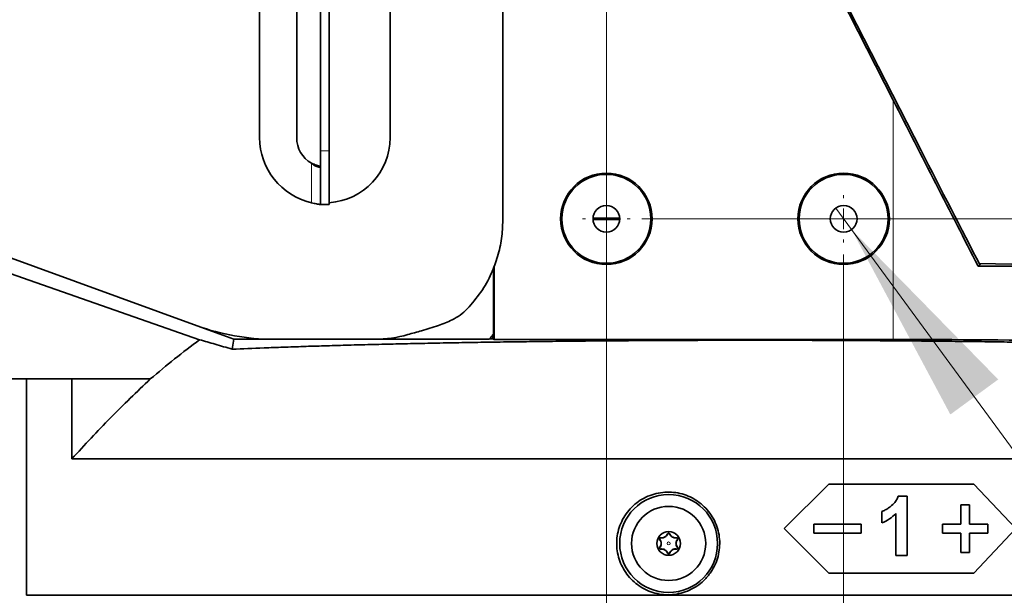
# Model space of a CAD drawing. Header units: millimetres. Extents: x 0 to 12429, y 0 to 8400.
# Tile 15 of 133: x 2526 to 2858, y 3428 to 3622. Entities that reach past the tile are written whole.
import ezdxf

# ---------------------------------------------------------------- set-up
doc = ezdxf.new("R2010")
doc.units = ezdxf.units.MM
doc.header["$LTSCALE"] = 20
doc.styles.add('SLDTEXTSTYLE0', font='TXT', dxfattribs={"width": 0.605})
doc.dimstyles.new('SLDDIMSTYLE3', dxfattribs={"dimtxt": 70, "dimasz": 70, "dimexe": 0, "dimexo": 0.0625, "dimgap": 17.5, "dimtad": 1, "dimdec": 1, "dimrnd": 1e-09, "dimzin": 12, "dimdsep": 46, "dimtxsty": 'SLDTEXTSTYLE0', "dimsah": 1, "dimcen": 0.09, "dimadec": 0, "dimazin": 3, "dimtfac": 1, "dimtofl": 0, "dimtmove": 0, "dimatfit": 3, "dimfxl": 1, "dimfrac": 2, "dimtolj": 1, "dimtzin": 12, "dimarcsym": 0})
doc.dimstyles.new('SLDDIMSTYLE4', dxfattribs={"dimtxt": 70, "dimasz": 70, "dimexe": 0, "dimexo": 0.0625, "dimgap": 17.5, "dimtad": 0, "dimtih": 1, "dimtoh": 1, "dimdec": 1, "dimrnd": 1e-09, "dimzin": 12, "dimdsep": 46, "dimtxsty": 'SLDTEXTSTYLE0', "dimblk1": 'NONE', "dimsah": 1, "dimcen": 0, "dimadec": 0, "dimazin": 3, "dimtfac": 1, "dimtmove": 0, "dimatfit": 3, "dimldrblk": 'NONE', "dimfxl": 1, "dimfrac": 2, "dimtolj": 1, "dimtzin": 12, "dimarcsym": 0})
doc.dimstyles.new('SLDDIMSTYLE7', dxfattribs={"dimtxt": 70, "dimasz": 70, "dimexe": 0, "dimexo": 0.0625, "dimgap": -17.5, "dimtad": 1, "dimdec": 1, "dimrnd": 1e-09, "dimzin": 12, "dimdsep": 46, "dimtxsty": 'SLDTEXTSTYLE0', "dimsah": 1, "dimcen": 0.09, "dimadec": 0, "dimazin": 3, "dimtfac": 1, "dimtmove": 0, "dimatfit": 0, "dimfxl": 1, "dimfrac": 2, "dimtolj": 1, "dimarcsym": 0})

# ---------------------------------------------------------------- blocks, each defined once
blk = doc.blocks.new('_D_48')
at = {"color": 7, "linetype": 'Continuous', "lineweight": 0}
for p, q in [((2453.43, 3915.58), (2453.43, 2869.58)), ((2723.43, 3702.58), (2723.43, 2869.58)), ((2453.43, 2899.58), (2723.43, 2899.58))]:
    blk.add_line(p, q, dxfattribs=at)
at = {"color": 7, "linetype": 'Continuous', "lineweight": 18}
for points in [[(2453.43, 2899.58), (2523.43, 2889.58), (2523.43, 2909.58)], [(2723.43, 2899.58), (2653.43, 2909.58), (2653.43, 2889.58)]]:
    blk.add_solid(points, dxfattribs=at)
at = {"color": 7, "linetype": 'Continuous', "lineweight": 18, "insert": (2508.22, 2989.81), "char_height": 70, "attachment_point": 1, "style": 'SLDTEXTSTYLE0'}
blk.add_mtext('270', dxfattribs=at)
blk = doc.blocks.new('_D_49')
at = {"color": 7, "linetype": 'Continuous', "lineweight": 0}
for p, q in [((2457.43, 3919.58), (3752.59, 3919.58)), ((3722.59, 3919.58), (3722.59, 3554.58)), ((2735.43, 3554.58), (3752.59, 3554.58))]:
    blk.add_line(p, q, dxfattribs=at)
at = {"color": 7, "linetype": 'Continuous', "lineweight": 18}
for points in [[(3722.59, 3919.58), (3712.59, 3849.58), (3732.59, 3849.58)], [(3722.59, 3554.58), (3732.59, 3624.58), (3712.59, 3624.58)]]:
    blk.add_solid(points, dxfattribs=at)
at = {"color": 7, "linetype": 'Continuous', "lineweight": 18, "insert": (3632.36, 3656.87), "char_height": 70, "attachment_point": 1, "rotation": 90, "style": 'SLDTEXTSTYLE0'}
blk.add_mtext('365', dxfattribs=at)
blk = doc.blocks.new('_D_50')
at = {"color": 7, "linetype": 'Continuous', "lineweight": 0}
for p, q in [((2723.43, 3702.58), (2723.43, 2869.58)), ((2803.43, 3542.58), (2803.43, 2869.58)), ((2893.33, 2921.07), (2893.33, 3028.5)), ((2893.33, 3028.5), (3048.4, 3028.5)), ((3048.4, 3028.5), (3048.4, 2921.07)), ((3048.4, 2921.07), (2893.33, 2921.07)), ((2723.43, 2899.58), (2603.43, 2899.58)), ((2723.43, 2899.58), (2803.43, 2899.58)), ((2803.43, 2899.58), (3056.42, 2899.58))]:
    blk.add_line(p, q, dxfattribs=at)
at = {"color": 7, "linetype": 'Continuous', "lineweight": 18}
for points in [[(2723.43, 2899.58), (2653.43, 2909.58), (2653.43, 2889.58)], [(2803.43, 2899.58), (2873.43, 2889.58), (2873.43, 2909.58)]]:
    blk.add_solid(points, dxfattribs=at)
at = {"color": 7, "linetype": 'Continuous', "lineweight": 18, "insert": (2917.39, 3011.3), "char_height": 70, "attachment_point": 1, "style": 'SLDTEXTSTYLE0'}
blk.add_mtext('80', dxfattribs=at)
blk = doc.blocks.new('_D_51')
at = {"color": 7, "linetype": 'Continuous', "lineweight": 0}
for p, q in [((3582.59, 3714.58), (3582.59, 3834.58)), ((2735.43, 3714.58), (3612.59, 3714.58)), ((3582.59, 3554.58), (3582.59, 3714.58)), ((2735.43, 3554.58), (3612.59, 3554.58)), ((3582.59, 3554.58), (3582.59, 3241.52)), ((3453.67, 3249.54), (3453.67, 3458.08)), ((3453.67, 3458.08), (3561.1, 3458.08)), ((3561.1, 3458.08), (3561.1, 3249.54)), ((3561.1, 3249.54), (3453.67, 3249.54))]:
    blk.add_line(p, q, dxfattribs=at)
at = {"color": 7, "linetype": 'Continuous', "lineweight": 18}
for points in [[(3582.59, 3714.58), (3592.59, 3784.58), (3572.59, 3784.58)], [(3582.59, 3554.58), (3572.59, 3484.58), (3592.59, 3484.58)]]:
    blk.add_solid(points, dxfattribs=at)
at = {"color": 7, "linetype": 'Continuous', "lineweight": 18, "insert": (3470.87, 3273.6), "char_height": 70, "attachment_point": 1, "rotation": 90, "style": 'SLDTEXTSTYLE0'}
blk.add_mtext('160', dxfattribs=at)
blk = doc.blocks.new('_D_52')
at = {"color": 7, "linetype": 'Continuous', "lineweight": 0}
for p, q in [((2800.77, 3558.21), (2806.09, 3550.95)), ((2806.09, 3550.95), (3170.33, 3054.02)), ((3170.33, 3054.02), (3290.33, 3054.02))]:
    blk.add_line(p, q, dxfattribs=at)
at = {"color": 7, "linetype": 'Continuous', "lineweight": 18}
blk.add_solid([(2806.09, 3550.95), (2839.4, 3488.58), (2855.54, 3500.4)], dxfattribs=at)
at = {"color": 7, "linetype": 'Continuous', "lineweight": 18, "insert": (3290.33, 3090.54), "char_height": 70, "attachment_point": 1, "style": 'SLDTEXTSTYLE0'}
blk.add_mtext('3x M10 Through', dxfattribs=at)
blk = doc.blocks.new('_None')
blk = doc.blocks.new('SW_CENTERMARKSYMBOL_10')
at = {"color": 0, "linetype": 'Continuous', "lineweight": 18}
for p, q in [((0, 7), (0, 8)), ((0, 0), (0, 3.5)), ((-7, 0), (-8, 0)), ((0, 0), (-3.5, 0)), ((0, 0), (0, -3.5)), ((0, 0), (3.5, 0)), ((7, 0), (8, 0)), ((0, -7), (0, -8))]:
    blk.add_line(p, q, dxfattribs=at)
blk = doc.blocks.new('SW_CENTERMARKSYMBOL_11')
at = {"color": 0, "linetype": 'Continuous', "lineweight": 18}
for p, q in [((0, 7), (0, 8)), ((0, 0), (0, 3.5)), ((-7, 0), (-8, 0)), ((0, 0), (-3.5, 0)), ((0, 0), (0, -3.5)), ((0, 0), (3.5, 0)), ((7, 0), (8, 0)), ((0, -7), (0, -8))]:
    blk.add_line(p, q, dxfattribs=at)

msp = doc.modelspace()

# ---------------------------------------------------------------- linework, layer by layer
at = {"color": 7, "linetype": 'Continuous', "lineweight": 35}
for p, q in [((2820.130857, 3594.632412), (2761.562251, 3709.579774)), ((2829.51145, 3577.678763), (2773.426827, 3687.524946)), ((2627.030115, 3577.471867), (2627.030115, 3679.471867)), ((2630.030115, 3577.471867), (2630.030115, 3679.471867)), ((2606.530115, 3674.971867), (2606.530115, 3581.971867)), ((2619.030115, 3674.971867), (2619.030115, 3581.971867)), ((2650.530115, 3674.971867), (2650.530115, 3581.971867)), ((2688.530115, 3657.105334), (2688.530115, 3554.097749)), ((2627.030115, 3559.471867), (2627.030115, 3577.471867)), ((2630.030115, 3559.471867), (2630.030115, 3577.471867)), ((2627.030115, 3571.971867), (2626.718691, 3571.971867)), ((2626.718691, 3559.471867), (2627.030115, 3559.471867)), ((2627.030115, 3559.471867), (2630.030115, 3559.471867)), ((2460.632106, 3557.634489), (2586.301415, 3513.795811)), ((2585.473098, 3518.492166), (2482.99188, 3555.792279)), ((2727.921613, 3554.796339), (2718.932041, 3554.796339)), ((2718.934064, 3554.324669), (2727.91959, 3554.324669)), ((2685.572922, 3538.659209), (2685.572922, 3513.867105)), ((2848.774805, 3538.613687), (2849.414211, 3538.949467)), ((2862.106058, 3538.581253), (2848.774805, 3538.613687)), ((2860.094155, 3539.238015), (2849.139491, 3539.481518)), ((2685.415699, 3537.964223), (2685.415699, 3515.786205)), ((2585.473098, 3518.492166), (2597.892515, 3513.971867)), ((2685.15366, 3514.146471), (2685.15366, 3515.442179)), ((2597.892515, 3513.971867), (2597.296, 3510.588865)), ((2611.108982, 3513.971867), (2597.892515, 3513.971867)), ((2645.433965, 3513.971867), (2611.108982, 3513.971867)), ((2683.933253, 3513.971867), (2645.433965, 3513.971867)), ((2685.15366, 3514.146471), (2684.087247, 3514.146471)), ((2685.15366, 3514.146471), (2685.572922, 3513.867105)), ((2685.572922, 3513.867105), (2820.130857, 3513.867105)), ((2543.269741, 3500.579774), (2454.426827, 3500.579774)), ((2527.926827, 3500.579774), (2527.926827, 3427.579774)), ((2543.269741, 3473.649758), (2543.269741, 3500.579774)), ((2569.688238, 3500.579774), (2543.269741, 3500.579774)), ((3018.723076, 3473.649758), (2543.269741, 3473.649758)), ((2783.424062, 3450.079774), (2798.383641, 3465.079774)), ((2847.265639, 3465.079774), (2798.383641, 3465.079774)), ((2847.265639, 3465.079774), (2861.42441, 3450.079774)), ((2824.838187, 3460.988018), (2821.817674, 3460.988018)), ((2824.838187, 3460.988018), (2824.838187, 3440.988018)), ((2816.282921, 3452.013659), (2816.282921, 3455.859813)), ((2842.961838, 3451.579774), (2842.961838, 3458.079774)), ((2845.833724, 3458.079774), (2842.961838, 3458.079774)), ((2845.833724, 3458.079774), (2845.833724, 3451.579774)), ((2821.071159, 3440.988018), (2821.071159, 3455.2268)), ((2798.383641, 3435.079774), (2783.424062, 3450.079774)), ((2793.404712, 3448.579774), (2793.404712, 3451.579774)), ((2809.297947, 3451.579774), (2793.404712, 3451.579774)), ((2809.297947, 3451.579774), (2809.297947, 3448.579774)), ((2836.704374, 3448.579774), (2836.704374, 3451.579774)), ((2842.961838, 3451.579774), (2836.704374, 3451.579774)), ((2852.01848, 3451.579774), (2845.833724, 3451.579774)), ((2861.42441, 3450.079774), (2847.265639, 3435.079774)), ((2852.01848, 3451.579774), (2852.01848, 3448.579774)), ((2809.297947, 3448.579774), (2793.404712, 3448.579774)), ((2842.961838, 3448.579774), (2836.704374, 3448.579774)), ((2842.961838, 3442.079774), (2842.961838, 3448.579774)), ((2852.01848, 3448.579774), (2845.833724, 3448.579774)), ((2845.833724, 3448.579774), (2845.833724, 3442.079774)), ((2824.838187, 3440.988018), (2821.071159, 3440.988018)), ((2845.833724, 3442.079774), (2842.961838, 3442.079774)), ((2847.265639, 3435.079774), (2798.383641, 3435.079774)), ((3018.723076, 3427.579774), (2527.926827, 3427.579774))]:
    msp.add_line(p, q, dxfattribs=at)
at = {"color": 8, "linetype": 'Continuous', "lineweight": 18}
for p, q in [((2820.130857, 3513.867105), (2820.130857, 3594.632412)), ((2627.030115, 3577.471867), (2630.030115, 3577.471867)), ((2624.030115, 3573.311613), (2624.030115, 3560.034457)), ((2741.483229, 3446.427016), (2741.432253, 3446.387097)), ((2741.788282, 3446.955383), (2741.797364, 3447.019489)), ((2744.121774, 3448.302626), (2744.061716, 3448.326813)), ((2744.73188, 3448.302626), (2744.791939, 3448.326813)), ((2747.065372, 3446.955383), (2747.05629, 3447.019489)), ((2747.370425, 3446.427016), (2747.421401, 3446.387097)), ((2741.483229, 3443.732531), (2741.432253, 3443.77245)), ((2741.788282, 3443.204164), (2741.797364, 3443.140058)), ((2747.065372, 3443.204164), (2747.05629, 3443.140058)), ((2747.370425, 3443.732531), (2747.421401, 3443.77245)), ((2744.121774, 3441.856922), (2744.061716, 3441.832734)), ((2744.73188, 3441.856922), (2744.791939, 3441.832734))]:
    msp.add_line(p, q, dxfattribs=at)
at = {"color": 7, "linetype": 'Continuous', "lineweight": 35}
for centre, radius in [((2723.426827, 3554.579774), 15.419262), ((2723.426827, 3554.579774), 15), ((2803.426827, 3554.579774), 15.419262), ((2803.426827, 3554.579774), 15), ((2723.426827, 3554.579774), 4.5), ((2803.426827, 3554.579774), 4.5), ((2744.426827, 3445.079774), 16.5), ((2744.426827, 3445.079774), 12.5), ((2744.426827, 3445.079774), 4)]:
    msp.add_circle(centre, radius, dxfattribs=at)
at = {"color": 8, "linetype": 'Continuous', "lineweight": 18}
msp.add_circle((2744.426827, 3445.079774), 0.5, dxfattribs=at)
at = {"color": 7, "linetype": 'Continuous', "lineweight": 35}
for centre, radius, start, end in [((2629.030115, 3581.971867), 22.5, 180, 257.16041159), ((2629.030115, 3581.971867), 10, 180, 240), ((2628.530115, 3581.971867), 22, 273.90956352, 360), ((2663.010877, 3532.579774), 28, 318.82719765, 322.26161662), ((2663.010877, 3532.579774), 28, 322.26161662, 323.14655087), ((2663.010877, 3532.579774), 28, 318.3508022, 318.82719765)]:
    msp.add_arc(centre, radius, start, end, dxfattribs=at)
for centre, major_axis, ratio, start_param, end_param in [((2820.130857, 3606.9786), (-160.430013, 315.245687), 0.0158383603, 1.6019087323, 1.7813282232), ((2826.191938, 3589.065765), (-63.396296, 124.574002), 0.0158383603, 1.6542686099, 1.9767512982), ((2611.125099, 3589.017583), (-13.031799, -73.907002), 0.9993719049, 6.1087597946, 6.4576108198), ((2645.360805, 3553.996249), (33.353158, -22.224142), 0.9980228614, 5.3010706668, 5.581505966), ((2820.130857, 3508.262053), (160.507691, 0), 0.0349207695, 0.7853981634, 1.5707963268)]:
    msp.add_ellipse(centre, major_axis=major_axis, ratio=ratio, start_param=start_param, end_param=end_param, dxfattribs=at)
for points, knots in [([(2627.030115, 3572.32452), (2627.015275, 3572.327292), (2626.633256, 3572.398634), (2625.605773, 3572.741716), (2624.600253, 3573.105401), (2624.030115, 3573.311613)], [0, 0, 0, 0, 0.0171993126, 0.4427440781, 1, 1, 1, 1]), ([(2626.718691, 3571.971867), (2626.54301, 3572.000725), (2626.220191, 3572.053751), (2625.525014, 3572.295246), (2624.808178, 3572.739714), (2624.315417, 3573.101908), (2624.030115, 3573.311613)], [0, 0, 0, 0, 0.271810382, 0.4994603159, 0.7101946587, 1, 1, 1, 1]), ([(2624.030115, 3560.034457), (2624.323901, 3559.95542), (2624.897007, 3559.801238), (2625.674298, 3559.633632), (2626.310222, 3559.516062), (2626.584734, 3559.486361), (2626.718691, 3559.471867)], [0, 0, 0, 0, 0.268989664, 0.5247336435, 0.7680766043, 1, 1, 1, 1]), ([(2688.530115, 3554.097749), (2688.445546, 3552.042169), (2688.276386, 3547.930448), (2686.920155, 3541.889536), (2684.648716, 3535.774899), (2681.31192, 3529.687899), (2678.13617, 3526.020204), (2676.54082, 3524.177724)], [0, 0, 0, 0, 0.1867600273, 0.3735711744, 0.5598760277, 0.77890208, 1, 1, 1, 1]), ([(2676.54082, 3524.177724), (2675.767731, 3523.463564), (2674.221073, 3522.034801), (2670.943523, 3520.141468), (2668.404086, 3519.194838), (2666.849787, 3518.615439)], [0, 0, 0, 0, 0.27938017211, 0.55893412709, 1, 1, 1, 1]), ([(2666.849787, 3518.615439), (2664.928819, 3518.014381), (2661.498487, 3516.941054), (2658.039301, 3515.964921), (2656.517241, 3515.535418)], [0, 0, 0, 0, 0.5599947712, 1, 1, 1, 1]), ([(2586.301415, 3513.795811), (2583.481698, 3511.66877), (2577.839434, 3507.412553), (2572.406212, 3502.858128), (2569.688238, 3500.579774)], [0, 0, 0, 0, 0.4997491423, 1, 1, 1, 1]), ([(2586.301415, 3513.795811), (2588.017237, 3513.306059), (2591.452518, 3512.325516), (2595.346799, 3511.168157), (2597.296, 3510.588865)], [0, 0, 0, 0, 0.499470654, 1, 1, 1, 1]), ([(2994.765684, 3506.428981), (2994.225387, 3506.629138), (2993.141493, 3507.030674), (2990.352682, 3507.528246), (2987.495966, 3507.924152), (2984.978395, 3508.221288), (2982.118347, 3508.515301), (2978.880888, 3508.808844), (2975.264532, 3509.100634), (2971.25407, 3509.390661), (2966.891118, 3509.67527), (2962.147192, 3509.955951), (2957.031191, 3510.231365), (2951.531423, 3510.501505), (2945.69073, 3510.763814), (2939.591285, 3511.014741), (2933.270596, 3511.25354), (2926.737377, 3511.480742), (2919.923047, 3511.698758), (2912.786575, 3511.908669), (2905.349065, 3512.109311), (2897.59956, 3512.300542), (2889.602731, 3512.480446), (2881.470406, 3512.646612), (2873.245123, 3512.798769), (2864.930118, 3512.937524), (2856.437178, 3513.064371), (2847.717397, 3513.179854), (2838.801692, 3513.283122), (2829.681095, 3513.373913), (2820.434745, 3513.451171), (2811.190665, 3513.513913), (2801.991487, 3513.562377), (2792.834526, 3513.59717), (2783.622723, 3513.618683), (2774.304849, 3513.626863), (2764.918108, 3513.621266), (2755.456525, 3513.601545), (2746.004701, 3513.567615), (2736.691462, 3513.520025), (2727.55474, 3513.459486), (2718.586281, 3513.386535), (2709.69202, 3513.300425), (2700.824158, 3513.20052), (2692.021966, 3513.086829), (2683.283105, 3512.958956), (2674.688088, 3512.817801), (2666.351848, 3512.665344), (2658.303494, 3512.502686), (2650.530251, 3512.330231), (2642.951811, 3512.146216), (2635.528957, 3511.949493), (2628.299298, 3511.740507), (2621.261783, 3511.51893), (2614.493569, 3511.28627), (2606.299128, 3510.981719), (2600.805885, 3510.74202), (2597.296, 3510.588865)], [0, 0, 0, 0, 0.0322118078, 0.0646203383, 0.0811362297, 0.0976521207, 0.1142741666, 0.1308962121, 0.1480589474, 0.1652216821, 0.1825037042, 0.1997857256, 0.2174440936, 0.2351024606, 0.2528909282, 0.2706793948, 0.2878339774, 0.3049885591, 0.3222624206, 0.3395362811, 0.357186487, 0.3748366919, 0.3926170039, 0.4103973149, 0.427539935, 0.4446825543, 0.4619443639, 0.4792061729, 0.4968440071, 0.5144818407, 0.5322496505, 0.5500174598, 0.5671497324, 0.5842820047, 0.601533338, 0.6187846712, 0.6364115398, 0.6540384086, 0.6717950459, 0.6895516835, 0.7066798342, 0.7238079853, 0.7410550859, 0.758302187, 0.7759243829, 0.7935465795, 0.8112983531, 0.8290501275, 0.8461822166, 0.8633143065, 0.8805653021, 0.8978162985, 0.915442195, 0.9330680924, 0.9508234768, 0.9685788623, 1, 1, 1, 1]), ([(2543.269741, 3473.649758), (2547.543418, 3478.284627), (2556.097805, 3487.561993), (2565.155611, 3496.238136), (2569.688238, 3500.579774)], [0, 0, 0, 0, 0.4995889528, 1, 1, 1, 1]), ([(2758.706512, 3435.437737), (2759.207709, 3436.270223), (2760.210099, 3437.93519), (2761.163876, 3440.706164), (2761.661317, 3443.584033), (2761.6704, 3446.508205), (2761.181026, 3449.388716), (2760.225105, 3452.149331), (2758.811635, 3454.705436), (2756.998061, 3456.995946), (2754.820553, 3458.94327), (2752.352149, 3460.509536), (2749.653348, 3461.632522), (2746.802147, 3462.300789), (2743.877004, 3462.473861), (2740.952346, 3462.164256), (2738.118185, 3461.357372), (2735.444493, 3460.088166), (2733.024058, 3458.372932), (2730.920291, 3456.276312), (2729.212016, 3453.846581), (2727.938726, 3451.180876), (2727.148276, 3448.346483), (2726.83774, 3445.449648), (2727.024641, 3442.558133), (2727.672794, 3439.754538), (2728.781234, 3437.106337), (2730.304504, 3434.666529), (2732.221488, 3432.511981), (2734.482694, 3430.680862), (2737.035353, 3429.252842), (2739.812677, 3428.255291), (2742.731491, 3427.747841), (2745.704182, 3427.731534), (2748.636173, 3428.230077), (2751.440784, 3429.204533), (2754.022145, 3430.652116), (2756.573867, 3432.651927), (2757.939935, 3434.43638), (2758.706512, 3435.437737)], [0, 0, 0, 0, 0.0266339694, 0.0532677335, 0.0799027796, 0.1065377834, 0.1331517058, 0.1597657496, 0.1863868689, 0.2130082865, 0.239671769, 0.2663358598, 0.2930908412, 0.3198468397, 0.3467759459, 0.3737060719, 0.4008715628, 0.4280370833, 0.4553449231, 0.4826510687, 0.5097979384, 0.5369422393, 0.5636274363, 0.5903113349, 0.6165647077, 0.6428190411, 0.6690257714, 0.6952347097, 0.7218065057, 0.7483800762, 0.7754303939, 0.8024809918, 0.8297799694, 0.8570779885, 0.8842990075, 0.9115188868, 0.9385059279, 0.9654922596, 1, 1, 1, 1]), ([(2816.282921, 3455.859813), (2816.675323, 3456.017623), (2817.474059, 3456.338846), (2818.563678, 3457.04872), (2819.777301, 3457.960566), (2820.699953, 3458.90265), (2821.284566, 3459.813202), (2821.589727, 3460.384713), (2821.74117, 3460.785538), (2821.817674, 3460.988018)], [0, 0, 0, 0, 0.1636767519, 0.3331649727, 0.5011703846, 0.7516143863, 0.8358128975, 0.9170593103, 1, 1, 1, 1]), ([(2821.071159, 3455.2268), (2820.366356, 3454.552087), (2818.954452, 3453.20046), (2817.174397, 3452.409688), (2816.282921, 3452.013659)], [0, 0, 0, 0, 0.4991860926, 1, 1, 1, 1]), ([(2741.797364, 3447.019489), (2741.746601, 3447.021863), (2741.661197, 3447.025858), (2741.539226, 3446.975088), (2741.449311, 3446.903428), (2741.386075, 3446.813163), (2741.351451, 3446.713705), (2741.342507, 3446.603831), (2741.36611, 3446.486372), (2741.40966, 3446.421007), (2741.432253, 3446.387097)], [0, 0, 0, 0, 0.1847989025, 0.310908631, 0.4156681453, 0.5209148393, 0.615130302, 0.7115484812, 0.850358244, 1, 1, 1, 1]), ([(2741.788282, 3446.955383), (2741.753496, 3446.957303), (2741.680314, 3446.961344), (2741.571308, 3446.919724), (2741.483821, 3446.844529), (2741.430192, 3446.751828), (2741.408391, 3446.653216), (2741.416632, 3446.553528), (2741.446535, 3446.477549), (2741.474504, 3446.439032), (2741.483229, 3446.427016)], [0, 0, 0, 0, 0.141177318, 0.2970094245, 0.4366275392, 0.5614822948, 0.6812159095, 0.8047524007, 0.9390896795, 1, 1, 1, 1]), ([(2741.432253, 3446.387097), (2741.549454, 3446.21507), (2741.727926, 3445.95311), (2741.860673, 3445.487196), (2741.900371, 3445.107734), (2741.869402, 3444.709234), (2741.736672, 3444.220064), (2741.550705, 3443.946621), (2741.432253, 3443.77245)], [0, 0, 0, 0, 0.2498073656, 0.3804037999, 0.4916050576, 0.6030932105, 0.7471883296, 1, 1, 1, 1]), ([(2741.483229, 3446.427016), (2741.616981, 3446.222139), (2741.839957, 3445.88059), (2741.96606, 3445.264781), (2741.943503, 3444.729022), (2741.792772, 3444.192009), (2741.595692, 3443.899469), (2741.483229, 3443.732531)], [0, 0, 0, 0, 0.2639982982, 0.4401072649, 0.6170361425, 0.781461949, 1, 1, 1, 1]), ([(2744.121774, 3448.302626), (2744.002539, 3448.070288), (2743.809579, 3447.69429), (2743.318104, 3447.277773), (2742.843027, 3447.041256), (2742.317006, 3446.916536), (2741.976909, 3446.941524), (2741.788282, 3446.955383)], [0, 0, 0, 0, 0.28097937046, 0.45471457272, 0.62912516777, 0.79430157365, 1, 1, 1, 1]), ([(2744.061716, 3448.326813), (2743.970943, 3448.13859), (2743.83293, 3447.85241), (2743.494626, 3447.504132), (2743.185774, 3447.280547), (2742.825117, 3447.108537), (2742.335963, 3446.979649), (2742.00669, 3447.004005), (2741.797364, 3447.019489)], [0, 0, 0, 0, 0.2507402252, 0.381233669, 0.4923036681, 0.6036520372, 0.7480323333, 1, 1, 1, 1]), ([(2744.791939, 3448.326813), (2744.7718, 3448.366801), (2744.735577, 3448.43873), (2744.639122, 3448.519551), (2744.531914, 3448.566718), (2744.420617, 3448.580443), (2744.315274, 3448.563573), (2744.214725, 3448.519395), (2744.11887, 3448.440192), (2744.081976, 3448.367005), (2744.061716, 3448.326813)], [0, 0, 0, 0, 0.1637788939, 0.2945957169, 0.4018817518, 0.5097356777, 0.6047329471, 0.700184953, 0.8353508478, 1, 1, 1, 1]), ([(2744.73188, 3448.302626), (2744.722314, 3448.323006), (2744.695848, 3448.379395), (2744.622126, 3448.454301), (2744.51448, 3448.50441), (2744.405256, 3448.514268), (2744.305604, 3448.491714), (2744.219313, 3448.441825), (2744.156387, 3448.37563), (2744.132217, 3448.324652), (2744.121774, 3448.302626)], [0, 0, 0, 0, 0.0920024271, 0.2545566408, 0.3998577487, 0.5279212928, 0.6480880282, 0.7697831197, 0.9005307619, 1, 1, 1, 1]), ([(2747.065372, 3446.955383), (2746.801718, 3446.94257), (2746.377047, 3446.921932), (2745.768893, 3447.142616), (2745.296721, 3447.457693), (2744.939699, 3447.859078), (2744.796577, 3448.164543), (2744.73188, 3448.302626)], [0, 0, 0, 0, 0.2838986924, 0.4572773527, 0.6313067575, 0.833335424, 1, 1, 1, 1]), ([(2747.05629, 3447.019489), (2746.811954, 3447.003631), (2746.466681, 3446.981222), (2745.948323, 3447.140519), (2745.606464, 3447.317788), (2745.27675, 3447.575992), (2744.984446, 3447.913183), (2744.859341, 3448.18199), (2744.791939, 3448.326813)], [0, 0, 0, 0, 0.2914058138, 0.4117863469, 0.5331844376, 0.6407086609, 0.8064282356, 1, 1, 1, 1]), ([(2747.370425, 3443.732531), (2747.236673, 3443.937409), (2747.013697, 3444.278957), (2746.887594, 3444.894766), (2746.910151, 3445.430525), (2747.060882, 3445.967538), (2747.257962, 3446.260078), (2747.370425, 3446.427016)], [0, 0, 0, 0, 0.2639982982, 0.4401072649, 0.6170361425, 0.781461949, 1, 1, 1, 1]), ([(2747.421401, 3443.77245), (2747.3042, 3443.944477), (2747.125728, 3444.206437), (2746.992982, 3444.672352), (2746.953283, 3445.051813), (2746.984252, 3445.450313), (2747.116983, 3445.939483), (2747.302949, 3446.212926), (2747.421401, 3446.387097)], [0, 0, 0, 0, 0.2498073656, 0.3804037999, 0.4916050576, 0.6030932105, 0.7471883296, 1, 1, 1, 1]), ([(2747.421401, 3446.387097), (2747.448119, 3446.428513), (2747.493781, 3446.499294), (2747.512058, 3446.628513), (2747.496048, 3446.74291), (2747.450197, 3446.843657), (2747.381774, 3446.924151), (2747.291654, 3446.987429), (2747.177341, 3447.027025), (2747.098065, 3447.02209), (2747.05629, 3447.019489)], [0, 0, 0, 0, 0.1795021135, 0.3067773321, 0.4121578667, 0.5180458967, 0.6124377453, 0.7085892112, 0.8464398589, 1, 1, 1, 1]), ([(2747.370425, 3446.427016), (2747.381667, 3446.442898), (2747.416073, 3446.491505), (2747.446057, 3446.589227), (2747.438497, 3446.708536), (2747.394389, 3446.809682), (2747.326364, 3446.886395), (2747.241063, 3446.937902), (2747.150416, 3446.961797), (2747.091995, 3446.957391), (2747.065372, 3446.955383)], [0, 0, 0, 0, 0.07965291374, 0.24378728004, 0.39056067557, 0.51954645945, 0.63993899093, 0.76127492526, 0.89121035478, 1, 1, 1, 1]), ([(2741.432253, 3443.77245), (2741.405535, 3443.731034), (2741.359873, 3443.660253), (2741.341596, 3443.531034), (2741.357606, 3443.416637), (2741.403457, 3443.31589), (2741.47188, 3443.235396), (2741.562, 3443.172118), (2741.676313, 3443.132522), (2741.755589, 3443.137458), (2741.797364, 3443.140058)], [0, 0, 0, 0, 0.1795021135, 0.3067773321, 0.4121578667, 0.5180458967, 0.6124377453, 0.7085892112, 0.8464398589, 1, 1, 1, 1]), ([(2741.483229, 3443.732531), (2741.471987, 3443.716649), (2741.437581, 3443.668042), (2741.407597, 3443.57032), (2741.415157, 3443.451011), (2741.459265, 3443.349865), (2741.52729, 3443.273152), (2741.612591, 3443.221645), (2741.703238, 3443.19775), (2741.761659, 3443.202156), (2741.788282, 3443.204164)], [0, 0, 0, 0, 0.0796529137, 0.24378728, 0.3905606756, 0.5195464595, 0.6399389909, 0.7612749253, 0.8912103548, 1, 1, 1, 1]), ([(2741.788282, 3443.204164), (2742.051936, 3443.216977), (2742.476607, 3443.237615), (2743.084761, 3443.016932), (2743.556933, 3442.701854), (2743.913955, 3442.300469), (2744.057077, 3441.995004), (2744.121774, 3441.856922)], [0, 0, 0, 0, 0.2838986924, 0.4572773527, 0.6313067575, 0.833335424, 1, 1, 1, 1]), ([(2741.797364, 3443.140058), (2742.041701, 3443.155916), (2742.386973, 3443.178325), (2742.905331, 3443.019028), (2743.24719, 3442.841759), (2743.576904, 3442.583555), (2743.869208, 3442.246364), (2743.994313, 3441.977557), (2744.061716, 3441.832734)], [0, 0, 0, 0, 0.2914058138, 0.41178634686, 0.53318443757, 0.64070866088, 0.80642823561, 1, 1, 1, 1]), ([(2744.73188, 3441.856922), (2744.851115, 3442.08926), (2745.044075, 3442.465257), (2745.53555, 3442.881774), (2746.010627, 3443.118291), (2746.536648, 3443.243011), (2746.876745, 3443.218023), (2747.065372, 3443.204164)], [0, 0, 0, 0, 0.2809793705, 0.4547145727, 0.6291251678, 0.7943015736, 1, 1, 1, 1]), ([(2744.791939, 3441.832734), (2744.882711, 3442.020957), (2745.020724, 3442.307137), (2745.359028, 3442.655415), (2745.66788, 3442.879), (2746.028537, 3443.05101), (2746.517691, 3443.179898), (2746.846964, 3443.155542), (2747.05629, 3443.140058)], [0, 0, 0, 0, 0.2507402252, 0.381233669, 0.4923036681, 0.6036520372, 0.7480323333, 1, 1, 1, 1]), ([(2747.05629, 3443.140058), (2747.107053, 3443.137684), (2747.192457, 3443.133689), (2747.314428, 3443.184459), (2747.404344, 3443.256119), (2747.467579, 3443.346384), (2747.502204, 3443.445843), (2747.511147, 3443.555716), (2747.487544, 3443.673175), (2747.443994, 3443.73854), (2747.421401, 3443.77245)], [0, 0, 0, 0, 0.1847989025, 0.310908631, 0.4156681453, 0.5209148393, 0.615130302, 0.7115484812, 0.850358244, 1, 1, 1, 1]), ([(2747.065372, 3443.204164), (2747.100158, 3443.202244), (2747.17334, 3443.198203), (2747.282346, 3443.239823), (2747.369833, 3443.315019), (2747.423462, 3443.407719), (2747.445263, 3443.506332), (2747.437022, 3443.606019), (2747.407119, 3443.681998), (2747.37915, 3443.720515), (2747.370425, 3443.732531)], [0, 0, 0, 0, 0.141177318, 0.2970094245, 0.4366275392, 0.5614822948, 0.6812159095, 0.8047524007, 0.9390896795, 1, 1, 1, 1]), ([(2744.061716, 3441.832734), (2744.081854, 3441.792746), (2744.118077, 3441.720817), (2744.214532, 3441.639996), (2744.32174, 3441.592829), (2744.433037, 3441.579104), (2744.53838, 3441.595974), (2744.638929, 3441.640152), (2744.734784, 3441.719355), (2744.771678, 3441.792542), (2744.791939, 3441.832734)], [0, 0, 0, 0, 0.1637788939, 0.2945957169, 0.4018817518, 0.5097356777, 0.6047329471, 0.700184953, 0.8353508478, 1, 1, 1, 1]), ([(2744.121774, 3441.856922), (2744.13134, 3441.836541), (2744.157806, 3441.780153), (2744.231528, 3441.705246), (2744.339174, 3441.655137), (2744.448398, 3441.645279), (2744.54805, 3441.667833), (2744.634341, 3441.717722), (2744.697267, 3441.783917), (2744.721437, 3441.834895), (2744.73188, 3441.856922)], [0, 0, 0, 0, 0.0920024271, 0.2545566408, 0.3998577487, 0.5279212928, 0.6480880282, 0.7697831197, 0.9005307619, 1, 1, 1, 1])]:
    msp.add_open_spline(points, degree=3, knots=knots, dxfattribs=at)

# ---------------------------------------------------------------- block references
at = {"color": 7, "linetype": 'Continuous', "lineweight": 18}
for name, p in [('SW_CENTERMARKSYMBOL_10', (2723.426827, 3554.579774)), ('SW_CENTERMARKSYMBOL_11', (2803.426827, 3554.579774))]:
    msp.add_blockref(name, p, dxfattribs=at)

# ---------------------------------------------------------------- dimensions: what is measured, and where the dimension line sits
for base, p1, p2, dimstyle, picture, middle in [((2723.426827, 2899.579774), (2453.426827, 3919.579774), (2723.426827, 3706.579774), 'SLDDIMSTYLE3', '_D_48', (2588.426827, 2899.579774)), ((2803.426827, 2899.579774), (2723.426827, 3706.579774), (2803.426827, 3546.579774), 'SLDDIMSTYLE7', '_D_50', (2970.866637, 2899.579774))]:
    dim = msp.add_linear_dim(base=base, p1=p1, p2=p2, dimstyle=dimstyle, dxfattribs=at)
    dim.commit()
    dim.dimension.update_dxf_attribs({"geometry": picture, "text_midpoint": middle, "dimtype": 160})
for base, p1, p2, dimstyle, picture, middle in [((3722.590483, 3554.579774), (2453.426827, 3919.579774), (2731.426827, 3554.579774), 'SLDDIMSTYLE3', '_D_49', (3722.590483, 3737.079774)), ((3582.590483, 3714.579774), (2731.426827, 3554.579774), (2731.426827, 3714.579774), 'SLDDIMSTYLE7', '_D_51', (3582.590483, 3353.809001))]:
    dim = msp.add_linear_dim(base=base, p1=p1, p2=p2, angle=90, dimstyle=dimstyle, dxfattribs=at)
    dim.commit()
    dim.dimension.update_dxf_attribs({"geometry": picture, "text_midpoint": middle, "dimtype": 160})
dim = msp.add_diameter_dim_2p(p1=(2800.766521, 3558.209205), p2=(2806.087133, 3550.950343), text='3x M10 Through', dimstyle='SLDDIMSTYLE4', override={"dimpost": '<>'}, dxfattribs=at)
dim.commit()
dim.dimension.update_dxf_attribs({"geometry": '_D_52', "text_midpoint": (3640.426852, 3054.017748), "dimtype": 163})

doc.saveas('drawing.dxf')
